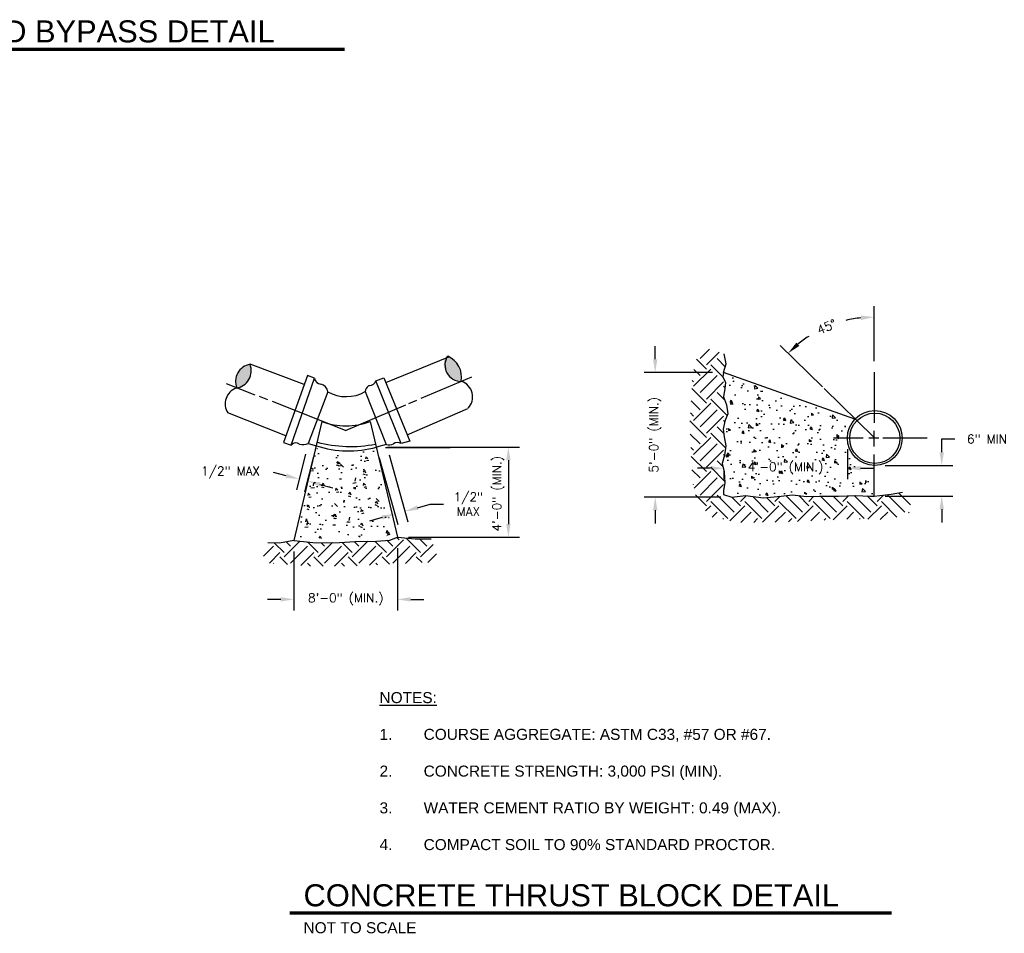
# Model space of a CAD drawing. Header units: feet. Extents: x 4781.3 to 4848.9, y 322.3 to 395.
# Tile 2 of 7: x 4794.1 to 4803.1, y 340.8 to 349.1. Entities that reach past the tile are written whole.
import ezdxf
from ezdxf.enums import TextEntityAlignment as Align

# ---------------------------------------------------------------- set-up
doc = ezdxf.new("R2010")
doc.units = ezdxf.units.FT
doc.header["$LTSCALE"] = 0.5
doc.header["$MEASUREMENT"] = 0
doc.layers.get('Defpoints').update_dxf_attribs({"lineweight": 120})
for name, color, linetype, lineweight in [('C-ANNO-DETAIL', 2, 'Continuous', 25), ('G-ANNO-SYMB-ATTB', 2, 'Continuous', 25), ('G-ANNO-TITL', 5, 'Continuous', 70), ('G-THIN', 2, 'Continuous', 25)]:
    doc.layers.add(name, color=color, linetype=linetype, lineweight=lineweight)
doc.styles.add('CoC_DETAIL_TEXT', font='simplex.shx', dxfattribs={"height": 0.08})
doc.styles.add('HDRSTD', font='arial.ttf')
doc.dimstyles.new('CoC_DETAIL DIM', dxfattribs={"dimtxt": 0.1, "dimasz": 0.15625, "dimexe": 0.0625, "dimexo": 0.0625, "dimgap": 0.0313, "dimtad": 0, "dimtoh": 1, "dimdec": 0, "dimzin": 0, "dimdsep": 46, "dimtxsty": 'CoC_DETAIL_TEXT', "dimcen": 0, "dimclrd": 256, "dimclre": 256, "dimclrt": 256, "dimaunit": 1, "dimadec": 1, "dimazin": 0, "dimtfac": 1, "dimtdec": 0, "dimtofl": 0, "dimtmove": 0, "dimatfit": 3, "dimfxl": 1, "dimtolj": 1, "dimtzin": 0, "dimlwd": -1, "dimlwe": -1, "dimarcsym": 0})
pattern_1 = [(45, (4607.73414, 331.72708), (1e-16, 0.3096958), [0.218988, -0.218988]), (45, (4607.67607, 331.78515), (1e-16, 0.3096958), [0.218988, -0.218988]), (45, (4607.618, 331.84321), (1e-16, 0.3096958), [0.218988, -0.218988]), (135, (4607.618, 331.88193), (-0.3096958, 1e-16), [0.218988, -0.218988]), (135, (4607.67607, 331.94), (-0.3096958, 1e-16), [0.218988, -0.218988]), (135, (4607.73414, 331.99806), (-0.3096958, 1e-16), [0.218988, -0.218988])]

# ---------------------------------------------------------------- blocks, each defined once
blk = doc.blocks.new('DWGTITLE2')
at = {"layer": 'G-ANNO-SYMB-ATTB', "style": 'HDRSTD'}
blk.add_attdef('SCALE', text='', height=0.1, dxfattribs=at).set_placement((0, -0.2142), align=Align.BOTTOM_LEFT)
at = {"layer": 'G-ANNO-TITL', "style": 'HDRSTD'}
for tag, p in [('TITLE', (0, 0.3)), ('TITLE2', (0, 0))]:
    blk.add_attdef(tag, text='', height=0.2, dxfattribs=at).set_placement(p, align=Align.BOTTOM_LEFT)
blk = doc.blocks.new('*D135')
at = {"layer": 'C-ANNO-DETAIL', "linetype": 'Continuous', "ltscale": 0.25, "transparency": 16777216}
for p, q in [((4797.5624, 344.3096), (4797.5624, 343.7462)), ((4796.6227, 344.2801), (4796.6227, 343.7462))]:
    blk.add_line(p, q, dxfattribs=at)
at = {"layer": 'C-ANNO-DETAIL', "ltscale": 0.25, "transparency": 16777216}
for p, q in [((4796.5027, 343.8462), (4796.3827, 343.8462)), ((4797.6824, 343.8462), (4797.8024, 343.8462))]:
    blk.add_line(p, q, dxfattribs=at)
at = {"layer": 'C-ANNO-DETAIL', "linetype": 'Continuous', "ltscale": 0.25, "transparency": 16777216}
for points in [[(4796.5027, 343.8662), (4796.5027, 343.8262), (4796.6227, 343.8462)], [(4797.6824, 343.8662), (4797.6824, 343.8262), (4797.5624, 343.8462)]]:
    blk.add_solid(points, dxfattribs=at)
at = {"layer": 'Defpoints', "color": 0, "linetype": 'Continuous', "ltscale": 0.25, "transparency": 16777216}
for p in [(4797.5624, 344.4096), (4796.6227, 344.3801), (4796.6227, 343.8462)]:
    blk.add_point(p, dxfattribs=at)
at = {"layer": 'C-ANNO-DETAIL', "linetype": 'Continuous', "ltscale": 0.25, "transparency": 16777216, "insert": (4797.0925, 343.8462), "char_height": 0.08, "attachment_point": 5, "style": 'CoC_DETAIL_TEXT'}
blk.add_mtext('\\A1;8\'-0" (MIN.)', dxfattribs=at)
blk = doc.blocks.new('*D137')
at = {"layer": 'C-ANNO-DETAIL', "linetype": 'Continuous', "ltscale": 0.25, "transparency": 16777216}
for p, q in [((4797.4704, 345.2274), (4798.668, 345.2274)), ((4797.6624, 344.4096), (4798.668, 344.4096))]:
    blk.add_line(p, q, dxfattribs=at)
at = {"layer": 'C-ANNO-DETAIL', "ltscale": 0.25, "transparency": 16777216}
blk.add_line((4798.568, 345.1074), (4798.568, 344.5296), dxfattribs=at)
at = {"layer": 'C-ANNO-DETAIL', "linetype": 'Continuous', "ltscale": 0.25, "transparency": 16777216}
for points in [[(4798.548, 345.1074), (4798.588, 345.1074), (4798.568, 345.2274)], [(4798.548, 344.5296), (4798.588, 344.5296), (4798.568, 344.4096)]]:
    blk.add_solid(points, dxfattribs=at)
at = {"layer": 'Defpoints', "color": 0, "linetype": 'Continuous', "ltscale": 0.25, "transparency": 16777216}
for p in [(4797.3704, 345.2274), (4797.5624, 344.4096), (4798.568, 344.4096)]:
    blk.add_point(p, dxfattribs=at)
at = {"layer": 'C-ANNO-DETAIL', "linetype": 'Continuous', "ltscale": 0.25, "transparency": 16777216, "insert": (4798.4768, 344.804), "char_height": 0.08, "attachment_point": 5, "rotation": 90, "style": 'CoC_DETAIL_TEXT'}
blk.add_mtext('\\A1;4\'-0" (MIN.)', dxfattribs=at)
blk = doc.blocks.new('*D139')
at = {"layer": 'C-ANNO-DETAIL', "ltscale": 0.25, "transparency": 16777216}
for p, q in [((4799.9003, 346.0239), (4799.9003, 346.1439)), ((4799.9003, 344.6543), (4799.9003, 344.5343))]:
    blk.add_line(p, q, dxfattribs=at)
at = {"layer": 'C-ANNO-DETAIL', "linetype": 'Continuous', "ltscale": 0.25, "transparency": 16777216}
for p, q in [((4800.42, 345.9039), (4799.8003, 345.9039)), ((4800.4959, 344.7743), (4799.8003, 344.7743))]:
    blk.add_line(p, q, dxfattribs=at)
for points in [[(4799.8803, 346.0239), (4799.9203, 346.0239), (4799.9003, 345.9039)], [(4799.8803, 344.6543), (4799.9203, 344.6543), (4799.9003, 344.7743)]]:
    blk.add_solid(points, dxfattribs=at)
at = {"layer": 'Defpoints', "color": 0, "linetype": 'Continuous', "ltscale": 0.25, "transparency": 16777216}
for p in [(4800.52, 345.9039), (4799.9003, 344.7743), (4800.5959, 344.7743)]:
    blk.add_point(p, dxfattribs=at)
at = {"layer": 'C-ANNO-DETAIL', "linetype": 'Continuous', "ltscale": 0.25, "transparency": 16777216, "insert": (4799.9003, 345.3391), "char_height": 0.08, "attachment_point": 5, "rotation": 90, "style": 'CoC_DETAIL_TEXT'}
blk.add_mtext('\\A1;5\'-0" (MIN.)', dxfattribs=at)
blk = doc.blocks.new('*D141')
at = {"layer": 'C-ANNO-DETAIL', "linetype": 'Continuous', "ltscale": 0.25, "transparency": 16777216}
for p, q in [((4801.8869, 346.0077), (4801.8869, 346.507)), ((4801.4168, 345.7746), (4801.0348, 346.1492))]:
    blk.add_line(p, q, dxfattribs=at)
at = {"layer": 'C-ANNO-DETAIL', "ltscale": 0.25, "transparency": 16777216}
for start, end in [(96.29099, 103.5419), (122.89651, 129.26526)]:
    blk.add_arc((4801.8869, 345.3135), 1.0935, start, end, dxfattribs=at)
at = {"layer": 'C-ANNO-DETAIL', "linetype": 'Continuous', "ltscale": 0.25, "transparency": 16777216}
for points in [[(4801.766, 346.4204), (4801.7682, 346.3804), (4801.8869, 346.407)], [(4801.2083, 346.1454), (4801.1813, 346.1749), (4801.1062, 346.0792)]]:
    blk.add_solid(points, dxfattribs=at)
at = {"layer": 'Defpoints', "color": 0, "linetype": 'Continuous', "ltscale": 0.25, "transparency": 16777216}
for p in [(4801.6005, 346.3688), (4801.8869, 345.9077), (4801.4882, 345.7046), (4801.8869, 345.4464), (4801.8831, 345.3173)]:
    blk.add_point(p, dxfattribs=at)
at = {"layer": 'C-ANNO-DETAIL', "linetype": 'Continuous', "ltscale": 0.25, "transparency": 16777216, "insert": (4801.4558, 346.3184), "char_height": 0.08, "attachment_point": 5, "rotation": 23.21921, "style": 'CoC_DETAIL_TEXT'}
blk.add_mtext('\\A1;45%%D', dxfattribs=at)
blk = doc.blocks.new('*D127')
at = {"layer": 'C-ANNO-DETAIL', "linetype": 'Continuous', "ltscale": 0.25, "transparency": 16777216}
for p, q in [((4796.7271, 345.1619), (4796.6449, 344.8407)), ((4796.8, 345.1432), (4796.7178, 344.8221))]:
    blk.add_line(p, q, dxfattribs=at)
at = {"layer": 'C-ANNO-DETAIL', "ltscale": 0.25, "transparency": 16777216}
for p, q in [((4796.5534, 344.9674), (4796.4372, 344.9972)), ((4796.8588, 344.8892), (4796.9751, 344.8594))]:
    blk.add_line(p, q, dxfattribs=at)
at = {"layer": 'C-ANNO-DETAIL', "linetype": 'Continuous', "ltscale": 0.25, "transparency": 16777216}
for points in [[(4796.5584, 344.9868), (4796.5485, 344.948), (4796.6697, 344.9376)], [(4796.8638, 344.9086), (4796.8539, 344.8698), (4796.7426, 344.919)]]:
    blk.add_solid(points, dxfattribs=at)
at = {"layer": 'Defpoints', "color": 0, "linetype": 'Continuous', "ltscale": 0.25, "transparency": 16777216}
for p in [(4796.7519, 345.2588), (4796.8248, 345.2401), (4796.6697, 344.9376)]:
    blk.add_point(p, dxfattribs=at)
at = {"layer": 'C-ANNO-DETAIL', "linetype": 'Continuous', "ltscale": 0.25, "transparency": 16777216, "insert": (4796.0477, 344.9972), "char_height": 0.08, "attachment_point": 5, "style": 'CoC_DETAIL_TEXT'}
blk.add_mtext('\\A1;1/2" MAX', dxfattribs=at)
blk = doc.blocks.new('*D129')
at = {"layer": 'C-ANNO-DETAIL', "linetype": 'Continuous', "ltscale": 0.25, "transparency": 16777216}
for p, q in [((4797.397, 345.131), (4797.5649, 344.5242)), ((4797.4871, 345.1559), (4797.6549, 344.5492))]:
    blk.add_line(p, q, dxfattribs=at)
at = {"layer": 'C-ANNO-DETAIL', "ltscale": 0.25, "transparency": 16777216}
for p, q in [((4797.7439, 344.6775), (4797.8596, 344.7095)), ((4797.8596, 344.7095), (4797.9796, 344.7095)), ((4797.4225, 344.5886), (4797.3069, 344.5566))]:
    blk.add_line(p, q, dxfattribs=at)
at = {"layer": 'C-ANNO-DETAIL', "linetype": 'Continuous', "ltscale": 0.25, "transparency": 16777216}
for points in [[(4797.7386, 344.6968), (4797.7493, 344.6583), (4797.6283, 344.6455)], [(4797.4172, 344.6079), (4797.4279, 344.5694), (4797.5382, 344.6206)]]:
    blk.add_solid(points, dxfattribs=at)
at = {"layer": 'Defpoints', "color": 0, "linetype": 'Continuous', "ltscale": 0.25, "transparency": 16777216}
for p in [(4797.3704, 345.2274), (4797.4605, 345.2523), (4797.6283, 344.6455)]:
    blk.add_point(p, dxfattribs=at)
at = {"layer": 'C-ANNO-DETAIL', "linetype": 'Continuous', "ltscale": 0.25, "transparency": 16777216, "insert": (4798.2053, 344.7095), "char_height": 0.08, "attachment_point": 5, "style": 'CoC_DETAIL_TEXT'}
blk.add_mtext('\\A1;1/2"\\PMAX', dxfattribs=at)
blk = doc.blocks.new('*D131')
at = {"layer": 'C-ANNO-DETAIL', "linetype": 'Continuous', "ltscale": 0.25, "transparency": 16777216}
for p, q in [((4801.6439, 345.2097), (4801.6439, 344.9358)), ((4800.523, 345.008), (4800.523, 344.9358))]:
    blk.add_line(p, q, dxfattribs=at)
at = {"layer": 'C-ANNO-DETAIL', "ltscale": 0.25, "transparency": 16777216}
for p, q in [((4800.403, 345.0358), (4800.283, 345.0358)), ((4801.7639, 345.0358), (4801.8839, 345.0358))]:
    blk.add_line(p, q, dxfattribs=at)
at = {"layer": 'C-ANNO-DETAIL', "linetype": 'Continuous', "ltscale": 0.25, "transparency": 16777216}
for points in [[(4800.403, 345.0558), (4800.403, 345.0158), (4800.523, 345.0358)], [(4801.7639, 345.0558), (4801.7639, 345.0158), (4801.6439, 345.0358)]]:
    blk.add_solid(points, dxfattribs=at)
at = {"layer": 'Defpoints', "color": 0, "linetype": 'Continuous', "ltscale": 0.25, "transparency": 16777216}
for p in [(4801.6439, 345.3097), (4800.523, 345.108), (4801.6439, 345.0358)]:
    blk.add_point(p, dxfattribs=at)
at = {"layer": 'C-ANNO-DETAIL', "linetype": 'Continuous', "ltscale": 0.25, "transparency": 16777216, "insert": (4801.0835, 345.0358), "char_height": 0.08, "attachment_point": 5, "style": 'CoC_DETAIL_TEXT'}
blk.add_mtext('\\A1;4\'-0" (MIN.)', dxfattribs=at)
blk = doc.blocks.new('*D133')
at = {"layer": 'C-ANNO-DETAIL', "ltscale": 0.25, "transparency": 16777216}
for p, q in [((4802.5001, 345.181), (4802.5001, 345.301)), ((4802.5001, 345.301), (4802.6201, 345.301)), ((4802.5001, 344.6638), (4802.5001, 344.5438))]:
    blk.add_line(p, q, dxfattribs=at)
at = {"layer": 'C-ANNO-DETAIL', "linetype": 'Continuous', "ltscale": 0.25, "transparency": 16777216}
for p, q in [((4801.9869, 345.061), (4802.6001, 345.061)), ((4801.9869, 344.7838), (4802.6001, 344.7838))]:
    blk.add_line(p, q, dxfattribs=at)
for points in [[(4802.4801, 345.181), (4802.5201, 345.181), (4802.5001, 345.061)], [(4802.4801, 344.6638), (4802.5201, 344.6638), (4802.5001, 344.7838)]]:
    blk.add_solid(points, dxfattribs=at)
at = {"layer": 'Defpoints', "color": 0, "linetype": 'Continuous', "ltscale": 0.25, "transparency": 16777216}
for p in [(4801.8869, 345.061), (4801.8869, 344.7838), (4802.5001, 344.7838)]:
    blk.add_point(p, dxfattribs=at)
at = {"layer": 'C-ANNO-DETAIL', "linetype": 'Continuous', "ltscale": 0.25, "transparency": 16777216, "insert": (4802.9106, 345.301), "char_height": 0.08, "attachment_point": 5, "style": 'CoC_DETAIL_TEXT'}
blk.add_mtext('\\A1;6" MIN', dxfattribs=at)

msp = doc.modelspace()

# ---------------------------------------------------------------- hatches: boundary and pattern name
at = {"layer": 'C-ANNO-DETAIL'}
h = msp.add_hatch(dxfattribs=at)
h.set_pattern_fill('EARTH', color=254, scale=0.875952, angle=45, style=0)
h.set_pattern_definition(pattern_1)
h.paths.add_polyline_path([(4802.2177, 344.7157), (4802.1438, 344.8181), (4802.0418, 344.7993), (4801.8869, 344.7838), (4801.8489, 344.7838), (4801.7198, 344.7876), (4801.5641, 344.7838), (4801.3914, 344.7838), (4801.2775, 344.7781), (4801.1427, 344.7952), (4801.0421, 344.7838), (4800.8826, 344.7667), (4800.7193, 344.7876), (4800.5959, 344.7743), (4800.52, 344.7971), (4800.52, 344.8313), (4800.5333, 344.9072), (4800.5257, 345.004), (4800.5086, 345.08), (4800.5295, 345.154), (4800.5409, 345.2394), (4800.5257, 345.3211), (4800.5162, 345.3894), (4800.5333, 345.4634), (4800.558, 345.528), (4800.5466, 345.6096), (4800.52, 345.6837), (4800.5333, 345.7577), (4800.5371, 345.8128), (4800.5124, 345.864), (4800.52, 345.9039), (4800.5439, 345.9825), (4800.5252, 346.0737), (4800.4039, 346.1193), (4800.2922, 346.0923), (4800.2381, 345.8758), (4800.2144, 345.4463), (4800.2347, 344.9626), (4800.2787, 344.7259), (4800.4107, 344.594), (4800.6543, 344.5432), (4801.057, 344.5466), (4801.6796, 344.5771), (4802.0248, 344.5669), (4802.2041, 344.6346)])
h = msp.add_hatch(color=254, dxfattribs=at)
edge = h.paths.add_edge_path()
edge.add_arc((4797.9228, 345.8682), 0.2109, 350.28354, 426.42482)
edge.add_arc((4798.1285, 345.9792), 0.1466, 145.83822, 270.87014)
edge = h.paths.add_edge_path()
edge.add_line((4796.1023, 345.7677), (4796.1097, 345.7648))
edge.add_arc((4796.0748, 345.9209), 0.16, 282.59369, 381.19541)
edge.add_arc((4796.25, 345.8231), 0.1578, 99.50454, 200.54897)
h = msp.add_hatch(dxfattribs=at)
h.set_pattern_fill('AR-CONC', color=252, scale=0.03337, angle=-90, style=0)
h.set_pattern_definition([(320, (4607.73414, 331.72708), (-0.02094014, -0.23934685), [0.0250272, -0.2752992]), (265, (4607.73414, 331.72708), (0.2510035, 0.04630077), [0.02002176, -0.22023936]), (10.4514, (4607.7324, 331.70713), (0.23006322, -0.19304627), [0.02126985, -0.23396832]), (316.1842, (4607.80088, 331.72708), (-0.05523303, -0.35613407), [0.0375408, -0.4129488]), (6.6356, (4607.79628, 331.6974), (0.32505924, -0.3118932), [0.0319048, -0.3509524]), (261.1842, (4607.80088, 331.72708), (0.3250595, -0.31189295), [0.03003264, -0.33035904]), (291, (4607.7842, 331.6937), (-0.13435231, -0.1991855), [0.0250272, -0.2752992]), (236, (4607.7842, 331.6937), (0.24197967, -0.08119335), [0.02002176, -0.22023936]), (341.4514, (4607.773, 331.6771), (0.10762714, -0.28037893), [0.02126985, -0.23396832]), (307.5, (4607.73414, 331.72708), (0.111085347, -0.004057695), [0, -0.21756979, 0, -0.22357632, 0, -0.2210736]), (277.5, (4607.73414, 331.72708), (0.13161361, -0.08778525), [0, -0.12747187, 0, -0.21256435, 0, -0.08425824]), (237.5, (4607.73414, 331.80149), (-0.00752647, -0.17813441), [0, -0.083424, 0, -0.26028288, 0, -0.34537536]), (227.5, (4607.73414, 331.83486), (0.03340463, -0.19460689), [0, -0.1084512, 0, -0.17285453, 0, -0.24526656])])
h.paths.add_polyline_path([(4801.691, 345.4686), (4800.5282, 345.8848), (4800.5461, 345.7998), (4800.5327, 345.6789), (4800.5774, 345.5044), (4800.5237, 345.3791), (4800.555, 345.218), (4800.5148, 345.0703), (4800.5506, 344.9181), (4800.5282, 344.8107), (4800.5953, 344.7883), (4800.7831, 344.8062), (4800.9084, 344.7794), (4801.1812, 344.8196), (4801.3019, 344.7928), (4801.4585, 344.8152), (4801.8744, 344.7883), (4801.8654, 345.0345), (4801.7268, 345.0658), (4801.6418, 345.1687), (4801.6195, 345.2538), (4801.6239, 345.4059)])
h = msp.add_hatch(dxfattribs=at)
h.set_pattern_fill('AR-CONC', color=252, scale=0.03337, angle=-90, style=0)
h.set_pattern_definition([(320, (-2497889.51191, -971321.72998), (-0.020940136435, -0.239346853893), [0.0250272, -0.2752992]), (265, (-2497889.51191, -971321.72998), (0.251003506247, 0.046300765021), [0.02002176, -0.22023936]), (10.45144446, (-2497889.51366, -971321.74993), (0.230063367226, -0.193046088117), [0.02126984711, -0.233968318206]), (316.1842, (-2497889.44517, -971321.72998), (-0.055233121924, -0.35613416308), [0.0375408, -0.4129488]), (6.63563549, (-2497889.44978, -971321.75966), (0.325059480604, -0.311892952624), [0.031904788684, -0.350952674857]), (261.18416399, (-2497889.44517, -971321.72998), (0.325059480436, -0.311892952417), [0.03003264, -0.330359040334]), (291, (-2497889.46186, -971321.76335), (-0.13435231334, -0.199185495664), [0.0250272, -0.2752992]), (236, (-2497889.46186, -971321.76335), (0.241979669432, -0.081193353), [0.02002176, -0.22023936]), (341.45144474, (-2497889.47305, -971321.77995), (0.107627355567, -0.280378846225), [0.021269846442, -0.233968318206]), (307.5, (-2497889.51191, -971321.72998), (0.111085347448, -0.00405769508), [0, -0.217569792, 0, -0.22357632, 0, -0.2210736]), (277.5, (-2497889.51191, -971321.72998), (0.1316136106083, -0.0877852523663), [0, -0.127471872, 0, -0.212564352, 0, -0.08425824]), (237.5, (-2497889.51191, -971321.65557), (-0.0075264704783, -0.178134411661), [0, -0.083424, 0, -0.26028288, 0, -0.34537536]), (227.5, (-2497889.51191, -971321.6222), (0.033404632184, -0.194606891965), [0, -0.1084512, 0, -0.172854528, 0, -0.24526656])])
h.paths.add_polyline_path([(4797.3589, 345.2009), (4797.0723, 345.1622), (4796.8244, 345.2165), (4796.6462, 344.387), (4797.5216, 344.4257)])
h = msp.add_hatch(dxfattribs=at)
h.set_pattern_fill('EARTH', color=254, scale=0.875952, angle=45, style=0)
h.set_pattern_definition(pattern_1)
h.paths.add_polyline_path([(4797.8666, 344.3962), (4797.7235, 344.3941), (4797.5624, 344.4096), (4797.491, 344.3836), (4797.3724, 344.3742), (4797.179, 344.3711), (4797.0355, 344.3618), (4796.8249, 344.3586), (4796.6227, 344.3801), (4796.4911, 344.3558), (4796.3853, 344.3579), (4796.3601, 344.29), (4796.3409, 344.2431), (4796.4008, 344.1733), (4796.7677, 344.1459), (4797.1845, 344.1484), (4797.5937, 344.1708), (4797.8682, 344.1833), (4797.9231, 344.2407)])

# ---------------------------------------------------------------- linework, layer by layer
for p, q in [((4797.4571, 345.8126), (4798.0276, 346.0452)), ((4796.7166, 345.7947), (4796.224, 345.9787)), ((4796.7464, 345.8772), (4796.5267, 345.2699)), ((4796.5987, 345.2459), (4796.8092, 345.8514)), ((4796.8092, 345.8514), (4796.7464, 345.8772)), ((4797.3648, 345.8274), (4797.4368, 345.855)), ((4797.5956, 345.2588), (4797.3648, 345.8274)), ((4797.4368, 345.855), (4797.6731, 345.2809)), ((4798.2343, 345.8624), (4797.7747, 345.6686)), ((4801.8869, 345.9077), (4801.8869, 345.4464)), ((4796.008, 345.8052), (4796.2683, 345.7018)), ((4797.2684, 345.7313), (4797.4605, 345.2523)), ((4801.4324, 345.7593), (4801.8831, 345.3173)), ((4796.3864, 345.6557), (4796.3089, 345.6871)), ((4796.9286, 345.7297), (4796.7519, 345.2588)), ((4797.6657, 345.6224), (4797.7377, 345.652)), ((4797.0916, 345.3788), (4796.427, 345.6409)), ((4797.0916, 345.3788), (4797.638, 345.6095)), ((4797.6491, 345.34), (4798.2011, 345.5763)), ((4796.5484, 345.3298), (4796.0228, 345.5375)), ((4796.8765, 345.46), (4796.6227, 344.3801)), ((4797.314, 345.46), (4797.5624, 344.4096)), ((4801.8869, 345.2318), (4801.8869, 345.3742)), ((4801.7863, 345.3097), (4801.5167, 345.3097)), ((4801.9305, 345.3097), (4801.8375, 345.3097)), ((4802.3672, 345.3097), (4801.9666, 345.3097)), ((4796.5267, 345.2699), (4796.5987, 345.2459)), ((4796.7519, 345.2588), (4796.8276, 345.2394)), ((4797.4605, 345.2523), (4797.3704, 345.2274)), ((4797.454, 345.2242), (4798.0391, 345.2242)), ((4797.6731, 345.2809), (4797.5956, 345.2588)), ((4801.8869, 344.7838), (4801.8869, 345.1616))]:
    msp.add_line(p, q, dxfattribs=at)
at = {"layer": 'C-ANNO-DETAIL', "flags": 128}
for points in [[(4800.52, 345.9039), (4800.5439, 345.9825), (4800.5252, 346.0737)], [(4801.7103, 345.4805), (4800.52, 345.9039), (4800.5124, 345.864), (4800.5371, 345.8128), (4800.5333, 345.7577), (4800.52, 345.6837), (4800.5466, 345.6096), (4800.558, 345.528), (4800.5333, 345.4634), (4800.5162, 345.3894), (4800.5257, 345.3211), (4800.5409, 345.2394), (4800.5295, 345.154), (4800.5086, 345.08), (4800.5257, 345.004), (4800.5333, 344.9072), (4800.52, 344.8313), (4800.52, 344.7971), (4800.5959, 344.7743), (4800.7193, 344.7876), (4800.8826, 344.7667), (4801.0421, 344.7838), (4801.1427, 344.7952), (4801.2775, 344.7781), (4801.3914, 344.7838), (4801.5641, 344.7838), (4801.7198, 344.7876), (4801.8489, 344.7838), (4801.8869, 344.7838)], [(4801.8869, 344.7838), (4802.0418, 344.7993), (4802.1438, 344.8181)], [(4796.6227, 344.3801), (4796.8249, 344.3586), (4797.0355, 344.3618), (4797.179, 344.3711), (4797.3724, 344.3742), (4797.491, 344.3836), (4797.5624, 344.4096)], [(4797.5624, 344.4096), (4797.7235, 344.3941), (4797.8666, 344.3962)], [(4796.6227, 344.3801), (4796.4911, 344.3558), (4796.3853, 344.3579)]]:
    msp.add_lwpolyline(points, dxfattribs=at)
at = {"layer": 'C-ANNO-DETAIL'}
for centre, radius in [((4801.8926, 345.3097), 0.2487), ((4801.8926, 345.3078), 0.2278)]:
    msp.add_circle(centre, radius, dxfattribs=at)
for centre, radius, start, end in [((4798.1402, 345.9713), 0.1477, 146.1, 270.7), ((4797.9316, 345.8587), 0.2123, 350.8, 66), ((4796.25, 345.8231), 0.1578, 99.50454, 202.16096), ((4796.0748, 345.9209), 0.16, 278.49086, 21.19541), ((4796.871, 345.8609), 0.0625, 188.73814, 266.25582), ((4797.3076, 345.844), 0.0591, 271.41622, 344.1), ((4798.094, 345.6834), 0.1495, 316.2, 71), ((4796.1503, 345.62), 0.1519, 109.96167, 212.87261), ((4796.854, 345.7249), 0.0747, 3.71257, 80.0847), ((4797.0972, 346.0267), 0.3415, 240.41704, 300.1), ((4797.331, 345.7282), 0.0627, 120.84387, 177.17566), ((4797.3096, 345.7641), 0.0209, 91.41622, 120.84387), ((4797.0953, 346.0581), 0.6369, 249.90578, 290.08491), ((4796.6408, 345.2127), 0.0536, 52.29305, 141.7771), ((4796.7058, 345.3935), 0.1421, 256.9, 288.5), ((4797.1186, 346.1177), 0.9252, 251.67341, 285.79367), ((4797.1378, 346.4162), 1.1833, 255.1, 280.9), ((4797.4866, 345.3344), 0.0862, 252.30315, 296.24091), ((4797.5613, 345.2113), 0.0586, 54.14019, 128.54903)]:
    msp.add_arc(centre, radius, start, end, dxfattribs=at)
at = {"layer": 'C-ANNO-DETAIL', "linetype": 'ByBlock'}
msp.add_point((4797.3705, 345.2242), dxfattribs=at)
at = {"layer": 'G-ANNO-TITL'}
for p, q in [((4790.7288, 348.8387), (4797.082, 348.8387)), ((4796.5847, 341.0015), (4802.0437, 341.0015))]:
    msp.add_line(p, q, dxfattribs=at)

# ---------------------------------------------------------------- block references
ref = msp.add_blockref('DWGTITLE2', (4791.6503, 348.8387), dxfattribs=at)
ref.add_attrib('TITLE2', 'CONNECTION AND BYPASS DETAIL', dxfattribs={"height": 0.2, "style": 'HDRSTD'}).set_placement((4791.6503, 348.8387), align=Align.BOTTOM_LEFT)
ref.add_attrib('SCALE', 'NOT TO SCALE', dxfattribs={"layer": 'G-ANNO-SYMB-ATTB', "height": 0.1, "style": 'HDRSTD'}).set_placement((4791.6503, 348.6245), align=Align.BOTTOM_LEFT)
ref = msp.add_blockref('DWGTITLE2', (4796.7097, 341.0015), dxfattribs=at)
ref.add_attrib('TITLE2', 'CONCRETE THRUST BLOCK DETAIL', dxfattribs={"height": 0.2, "style": 'HDRSTD'}).set_placement((4796.7097, 341.0015), align=Align.BOTTOM_LEFT)
ref.add_attrib('SCALE', 'NOT TO SCALE', dxfattribs={"layer": 'G-ANNO-SYMB-ATTB', "height": 0.1, "style": 'HDRSTD'}).set_placement((4796.7097, 340.7873), align=Align.BOTTOM_LEFT)

# ---------------------------------------------------------------- texts
at = {"layer": 'G-THIN', "insert": (4797.3992, 343.005), "char_height": 0.1, "attachment_point": 1, "style": 'HDRSTD'}
msp.add_mtext_dynamic_manual_height_columns('{\\LNOTES:}\\P\\P\\pxi-3,l3;1.^ICOURSE AGGREGATE: ASTM C33, #57 OR #67.\\P\\pi0,l0;\\P\\pi-3,l3;2.^ICONCRETE STRENGTH: 3,000 PSI (MIN).\\P\\pi0,l0;\\P\\pi-3,l3;3.^IWATER CEMENT RATIO BY WEIGHT: 0.49 (MAX).\\P\\pi0,l0;\\P\\pi-3,l3;4.^ICOMPACT SOIL TO 90% STANDARD PROCTOR.', width=3.768338, gutter_width=1, heights=[0], dxfattribs=at)

# ---------------------------------------------------------------- dimensions: what is measured, and where the dimension line sits
at = {"layer": 'C-ANNO-DETAIL', "linetype": 'Continuous', "ltscale": 0.25}
dim = msp.add_angular_dim_2l(base=(4801.6005, 346.3688), line1=((4801.8869, 345.9077), (4801.8869, 345.4464)), line2=((4801.4882, 345.7046), (4801.8831, 345.3173)), text='45%%D', dimstyle='CoC_DETAIL DIM', override={"dimscale": 0, "dimtxt": 0.1, "dimasz": 0.12, "dimexe": 0.1, "dimexo": 0.1, "dimgap": 0.1, "dimpost": "'", "dimcen": 0}, dxfattribs=at)
dim.commit()
dim.dimension.update_dxf_attribs({"geometry": '*D141', "text_midpoint": (4801.4558, 346.3184), "dimtype": 162})
for base, p1, p2, angle, text, override, picture, middle in [((4799.9003, 344.7743), (4800.52, 345.9039), (4800.5959, 344.7743), 270, '5\'-0" (MIN.)', {"dimscale": 0, "dimtxt": 0.1, "dimasz": 0.12, "dimexe": 0.1, "dimexo": 0.1, "dimgap": 0.1, "dimpost": "'", "dimcen": 0, "dimdle": 0.1}, '*D139', (4799.9003, 345.3391)), ((4802.5001, 344.7838), (4801.8869, 345.061), (4801.8869, 344.7838), 90, '6" MIN', {"dimscale": 0, "dimasz": 0.12, "dimexe": 0.1, "dimexo": 0.1, "dimgap": 0.1, "dimpost": "'", "dimdle": 0.1}, '*D133', (4802.9106, 345.301)), ((4798.568, 344.4096), (4797.3704, 345.2274), (4797.5624, 344.4096), 270, '4\'-0" (MIN.)', {"dimscale": 0, "dimasz": 0.12, "dimexe": 0.1, "dimexo": 0.1, "dimgap": 0.1, "dimpost": "'", "dimdle": 0.1}, '*D137', (4798.4768, 344.804))]:
    dim = msp.add_linear_dim(base=base, p1=p1, p2=p2, angle=angle, text=text, dimstyle='CoC_DETAIL DIM', override=override, dxfattribs=at)
    dim.commit()
    dim.dimension.update_dxf_attribs({"geometry": picture, "text_midpoint": middle, "dimtype": 160})
dim = msp.add_linear_dim(base=(4801.6439, 345.0358), p1=(4800.523, 345.108), p2=(4801.6439, 345.3097), text='4\'-0" (MIN.)', dimstyle='CoC_DETAIL DIM', override={"dimscale": 0, "dimtxt": 0.1, "dimasz": 0.12, "dimexe": 0.1, "dimexo": 0.1, "dimgap": 0.1, "dimpost": "'", "dimcen": 0, "dimdle": 0.1}, dxfattribs=at)
dim.commit()
dim.dimension.update_dxf_attribs({"geometry": '*D131', "text_midpoint": (4801.0835, 345.0358)})
for p1, p2, distance, text, picture, middle in [((4796.8248, 345.2401), (4796.7519, 345.2588), 0.3315, '1/2" MAX', '*D127', (4796.0477, 344.9972)), ((4797.3704, 345.2274), (4797.4605, 345.2523), -0.6295, '1/2"\\PMAX', '*D129', (4798.2053, 344.7095))]:
    dim = msp.add_aligned_dim(p1=p1, p2=p2, distance=distance, text=text, dimstyle='CoC_DETAIL DIM', override={"dimscale": 0, "dimtxt": 0.1, "dimasz": 0.12, "dimexe": 0.1, "dimexo": 0.1, "dimgap": 0.1, "dimpost": "'", "dimcen": 0, "dimdle": 0.1}, dxfattribs=at)
    dim.commit()
    dim.dimension.update_dxf_attribs({"geometry": picture, "text_midpoint": middle})
dim = msp.add_linear_dim(base=(4796.6227, 343.8462), p1=(4797.5624, 344.4096), p2=(4796.6227, 344.3801), text='8\'-0" (MIN.)', dimstyle='CoC_DETAIL DIM', override={"dimscale": 0, "dimtxt": 0.1, "dimasz": 0.12, "dimexe": 0.1, "dimexo": 0.1, "dimgap": 0.1, "dimpost": "'", "dimcen": 0, "dimdle": 0.1}, dxfattribs=at)
dim.commit()
dim.dimension.update_dxf_attribs({"geometry": '*D135', "text_midpoint": (4797.0925, 343.8462), "dimtype": 160})

doc.saveas('drawing.dxf')
